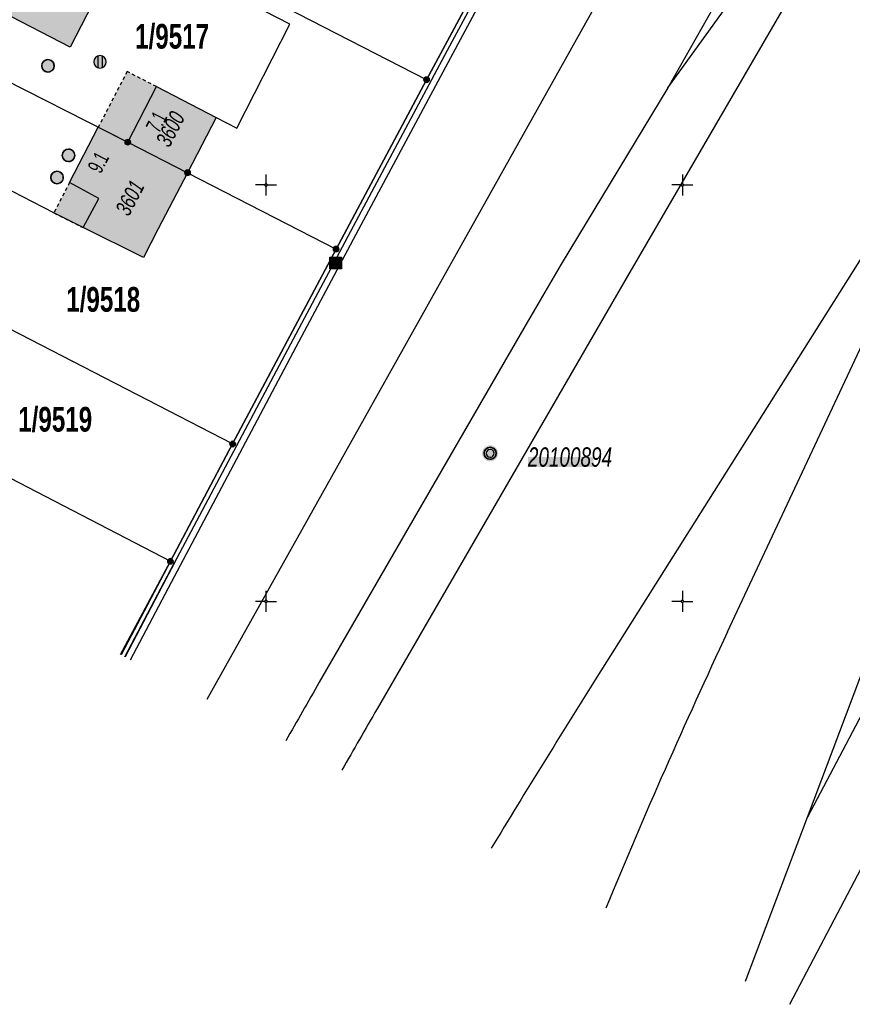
# Model space of a CAD drawing. Header units: metres. Extents: x 2695560 to 2696939, y 1260529 to 1262050.
# Tile 87 of 256: x 2696161 to 2696211, y 1260626 to 1260685. Entities that reach past the tile are written whole.
import ezdxf

# ---------------------------------------------------------------- set-up
doc = ezdxf.new("R2010")
doc.units = ezdxf.units.M
doc.linetypes.add('AUSGEZOGEN', pattern=[0])
doc.linetypes.add('VERDECKT2_S2', pattern=[0.36, 0.2, -0.16])
for name, color, linetype in [('XR$1$AV_Flächen (EO)', 7, 'AUSGEZOGEN'), ('XR$1$AV_Gebäudeflächen (BB)', 7, 'AUSGEZOGEN'), ('XR$1$AV_Gebäudeflächen (EO)', 7, 'AUSGEZOGEN'), ('XR$1$AV_Grenzpunkte', 7, 'AUSGEZOGEN'), ('XR$1$AV_Grundstück-Nr.', 7, 'AUSGEZOGEN'), ('XR$1$AV_Haus-Nr.', 7, 'AUSGEZOGEN'), ('XR$1$AV_Koordinatennetzpunkte', 7, 'AUSGEZOGEN'), ('XR$1$AV_Lagefixpunkt-Nr.', 7, 'AUSGEZOGEN'), ('XR$1$AV_Lagefixpunkte', 7, 'AUSGEZOGEN'), ('XR$1$AV_Linien (BB)', 7, 'AUSGEZOGEN'), ('XR$1$AV_Linien (EO)', 7, 'AUSGEZOGEN'), ('XR$1$AV_Versicherung-Nr.', 7, 'AUSGEZOGEN'), ('XR$1$AW_LK_Schachtdeckel', 24, 'AUSGEZOGEN'), ('XR$1$Liegenschaftsgrenzen', 7, 'AUSGEZOGEN'), ('XR$1$PFAV', 255, 'AUSGEZOGEN'), ('XR$1$PFAW', 255, 'AUSGEZOGEN'), ('XR$1$PFWFM', 255, 'AUSGEZOGEN'), ('XR$1$TV_LK_KNOTEN', 92, 'AUSGEZOGEN')]:
    doc.layers.add(name, color=color, linetype=linetype)
doc.styles.add('ARIAL', font='arial.ttf')

# ---------------------------------------------------------------- blocks, each defined once
blk = doc.blocks.new('COMPLEXOBJECT_1007')
at = {"layer": 'XR$1$AV_Linien (EO)', "color": 7, "linetype": 'AUSGEZOGEN', "transparency": 33554687}
for p, q in [((6209.667, 10695.415), (6219.363, 10708.518)), ((6199.135, 10680.837), (6208.715, 10694.128))]:
    blk.add_line(p, q, dxfattribs=at)
blk.add_arc((6443.036, 10521.795), 290.87, 143.35182, 143.66716, dxfattribs=at)
blk = doc.blocks.new('COMPLEXOBJECT_1017')
at = {"layer": 'XR$1$AV_Linien (EO)', "color": 7, "linetype": 'AUSGEZOGEN', "transparency": 33554687}
blk.add_line((6207.803, 10696.212), (6199.135, 10680.837), dxfattribs=at)
for centre, radius, start, end in [((4100.822, 11896.159), 2425.334, 331.881355, 332.383267), ((5039.851, 11397.198), 1361.977, 330.711147, 331.776498), ((4036.286, 11966.007), 2515.525, 329.68303, 330.594107)]:
    blk.add_arc(centre, radius, start, end, dxfattribs=at)
blk = doc.blocks.new('COMPLEXOBJECT_1112')
at = {"layer": 'XR$1$AV_Linien (EO)', "color": 7, "linetype": 'AUSGEZOGEN', "transparency": 33554687}
blk.add_line((6202.712, 10648.162), (6225.045, 10695.869), dxfattribs=at)
blk.add_arc((6564.96, 10478.588), 399.974, 154.91494, 157.51033, dxfattribs=at)
blk = doc.blocks.new('COMPLEXOBJECT_1116')
at = {"layer": 'XR$1$AV_Linien (EO)', "color": 7, "linetype": 'AUSGEZOGEN', "transparency": 33554687}
blk.add_lwpolyline([(6219.363, 10708.518), (6214.215, 10699.658), (6211.173, 10694.424), (6196.7, 10669.517), (6181.672, 10643.553)], dxfattribs=at)
blk.add_arc((8730.916, 9179.695), 2939.647, 150.134163, 150.21701, dxfattribs=at)
blk = doc.blocks.new('COMPLEXOBJECT_1117')
at = {"layer": 'XR$1$AV_Linien (EO)', "color": 7, "linetype": 'AUSGEZOGEN', "transparency": 33554687}
blk.add_lwpolyline([(6199.135, 10680.837), (6192.725, 10670.246), (6190.492, 10666.4), (6178.204, 10645.144)], dxfattribs=at)
blk.add_arc((8735.398, 9177.118), 2948.617, 150.140853, 150.219634, dxfattribs=at)
blk = doc.blocks.new('COMPLEXOBJECT_1119')
at = {"layer": 'XR$1$AV_Linien (EO)', "color": 7, "linetype": 'AUSGEZOGEN', "transparency": 33554687}
blk.add_line((6212.863, 10673.997), (6194.874, 10645.443), dxfattribs=at)
for centre, radius, start, end in [((6057.467, 10774.318), 185.032, 331.61443, 334.91395), ((6088.832, 10757.344), 149.367, 327.7791, 331.62324), ((6085.596, 10756.737), 151.798, 326.97112, 328.62429), ((6830.763, 10244.921), 751.514, 147.794784, 148.7149)]:
    blk.add_arc(centre, radius, start, end, dxfattribs=at)
blk = doc.blocks.new('BWAV1')
at = {"layer": 'XR$1$PFAV', "transparency": 33554687}
blk.add_hatch(color=7, dxfattribs=at).paths.add_polyline_path([(0.67, 0), (0.656, 0.135), (0.616, 0.264), (0.55, 0.383), (0.462, 0.486), (0.354, 0.569), (0.233, 0.628), (0.101, 0.662), (-0.034, 0.669), (-0.168, 0.649), (-0.295, 0.602), (-0.41, 0.53), (-0.508, 0.436), (-0.586, 0.325), (-0.639, 0.201), (-0.667, 0.068), (-0.667, -0.068), (-0.639, -0.201), (-0.586, -0.325), (-0.508, -0.436), (-0.41, -0.53), (-0.295, -0.602), (-0.168, -0.649), (-0.034, -0.669), (0.101, -0.662), (0.233, -0.628), (0.354, -0.569), (0.462, -0.486), (0.55, -0.383), (0.616, -0.264), (0.656, -0.135)])
at = {"color": 7, "transparency": 33554687}
for radius, start, end in [(0.5, 91.19481, 268.80519), (0.326, 91.19481, 268.80519), (0.5, 268.80519, 91.19481), (0.326, 268.80519, 91.19481)]:
    blk.add_arc((0, 0), radius, start, end, dxfattribs=at)
at = {"layer": 'XR$1$PFAV', "transparency": 33554687}
blk.add_circle((0, 0), 0.5, dxfattribs=at)
blk = doc.blocks.new('BAV15')
at = {"layer": 'XR$1$PFAV', "transparency": 33554687}
blk.add_hatch(color=7, dxfattribs=at).paths.add_polyline_path([(0.5, 0), (0.49, 0.1), (0.46, 0.2), (0.41, 0.29), (0.34, 0.36), (0.26, 0.42), (0.17, 0.47), (0.08, 0.49), (-0.03, 0.5), (-0.13, 0.48), (-0.22, 0.45), (-0.31, 0.4), (-0.38, 0.33), (-0.44, 0.24), (-0.48, 0.15), (-0.5, 0.05), (-0.5, -0.05), (-0.48, -0.15), (-0.44, -0.24), (-0.38, -0.33), (-0.31, -0.4), (-0.22, -0.45), (-0.13, -0.48), (-0.03, -0.5), (0.08, -0.49), (0.17, -0.47), (0.26, -0.42), (0.34, -0.36), (0.41, -0.29), (0.46, -0.2), (0.49, -0.1)])
at = {"color": 7, "transparency": 33554687}
for start, end in [(90, 270), (270, 90)]:
    blk.add_arc((0, 0), 0.5, start, end, dxfattribs=at)
at = {"layer": 'XR$1$PFAV', "transparency": 33554687}
blk.add_circle((0, 0), 0.5, dxfattribs=at)
blk = doc.blocks.new('BAV2041')
at = {"color": 7, "transparency": 33554687}
for p, q in [((0, 0.5), (0, 0.05)), ((-0.05, 0), (-0.5, 0)), ((0.05, 0), (0.5, 0)), ((0, -0.05), (0, -0.5))]:
    blk.add_line(p, q, dxfattribs=at)
blk.add_circle((0, 0), 0.05, dxfattribs=at)
for start, end in [(90, 270), (270, 90)]:
    blk.add_arc((0, 0), 0.05, start, end, dxfattribs=at)
blk = doc.blocks.new('BAW2082')
at = {"layer": 'XR$1$PFAW', "transparency": 33554687}
blk.add_hatch(color=7, dxfattribs=at).paths.add_polyline_path([(0.509, -0.003), (0.499, 0.098), (0.469, 0.194), (0.42, 0.283), (0.354, 0.359), (0.274, 0.421), (0.183, 0.466), (0.085, 0.491), (-0.016, 0.496), (-0.116, 0.481), (-0.211, 0.446), (-0.297, 0.392), (-0.37, 0.323), (-0.428, 0.24), (-0.468, 0.147), (-0.488, 0.047), (-0.488, -0.054), (-0.468, -0.153), (-0.428, -0.246), (-0.37, -0.329), (-0.297, -0.398), (-0.211, -0.452), (-0.116, -0.487), (-0.016, -0.502), (0.085, -0.497), (0.183, -0.472), (0.274, -0.427), (0.354, -0.366), (0.42, -0.289), (0.469, -0.2), (0.499, -0.104)])
at = {"transparency": 33554687}
for start, end in [(91.19481, 268.80519), (268.80519, 91.19481)]:
    blk.add_arc((0.01, 0), 0.5, start, end, dxfattribs=at)
at = {"layer": 'XR$1$PFAW', "transparency": 33554687}
blk.add_circle((0.009, -0.003), 0.5, dxfattribs=at)
blk = doc.blocks.new('BAW2090')
at = {"layer": 'XR$1$PFAW', "lineweight": 25, "transparency": 33554687}
blk.add_hatch(color=7, dxfattribs=at).paths.add_polyline_path([(0.5, 0), (0.49, 0.101), (0.459, 0.197), (0.41, 0.286), (0.344, 0.362), (0.264, 0.424), (0.174, 0.469), (0.076, 0.494), (-0.025, 0.499), (-0.125, 0.484), (-0.22, 0.449), (-0.306, 0.395), (-0.379, 0.326), (-0.437, 0.243), (-0.477, 0.15), (-0.497, 0.051), (-0.497, -0.051), (-0.477, -0.15), (-0.437, -0.243), (-0.379, -0.326), (-0.306, -0.395), (-0.22, -0.449), (-0.125, -0.484), (-0.025, -0.499), (0.076, -0.494), (0.174, -0.469), (0.264, -0.424), (0.344, -0.362), (0.41, -0.286), (0.459, -0.197), (0.49, -0.101)])
at = {"lineweight": 25, "transparency": 33554687}
for p, q in [((-0.177, 0.468), (-0.177, -0.468)), ((0.179, 0.467), (0.177, -0.468))]:
    blk.add_line(p, q, dxfattribs=at)
for start, end in [(90, 180), (180, 270), (0, 90), (270, 0)]:
    blk.add_arc((0, 0), 0.5, start, end, dxfattribs=at)
blk = doc.blocks.new('BTV1')
at = {"layer": 'XR$1$PFWFM', "transparency": 33554687}
blk.add_hatch(color=7, dxfattribs=at).paths.add_polyline_path([(-0.5, 0.5), (-0.5, -0.5), (0.5, -0.5), (0.5, 0.5)])
at = {"color": 92, "transparency": 33554687}
for p, q in [((-0.219, 0.321), (-0.219, -0.298)), ((-0.208, -0.05), (0.23, 0.31)), ((-0.159, 0.001), (0.192, -0.283))]:
    blk.add_line(p, q, dxfattribs=at)
blk.add_polyline3d([(-0.5, 0.5, 0.993), (0.5, 0.5, 0.993), (0.5, -0.5, 0.993), (-0.5, -0.5, 0.993)], close=True, dxfattribs=at)

msp = doc.modelspace()

# ---------------------------------------------------------------- hatches: boundary and pattern name
at = {"transparency": 33554687}
msp.add_hatch(color=7, dxfattribs=at).paths.add_polyline_path([(2696191.697, 1260658.481), (2696191.697, 1260657.878), (2696195.617, 1260657.878), (2696195.617, 1260658.481)])
at = {"layer": 'XR$1$AV_Gebäudeflächen (BB)', "true_color": 0xd2d2d2, "transparency": 33554687}
for points in [[(2696155.981, 1260687.35), (2696164.205, 1260683.081), (2696167.536, 1260689.543), (2696167.89, 1260690.23), (2696159.67, 1260694.49)], [(2696167.67, 1260677.38), (2696171.26, 1260675.54), (2696172.979, 1260678.868), (2696169.399, 1260680.716)], [(2696171.26, 1260675.54), (2696167.67, 1260677.38), (2696165.902, 1260678.28), (2696164.179, 1260674.956), (2696165.93, 1260673.996), (2696165.004, 1260672.247), (2696168.608, 1260670.449), (2696169.505, 1260672.171)]]:
    msp.add_hatch(color=254, dxfattribs=at).paths.add_polyline_path(points)
at = {"layer": 'XR$1$AV_Gebäudeflächen (EO)', "true_color": 0xebebeb, "transparency": 33554687}
for points in [[(2696167.67, 1260677.38), (2696169.399, 1260680.716), (2696167.633, 1260681.618), (2696165.902, 1260678.28)], [(2696163.233, 1260673.13), (2696165.004, 1260672.247), (2696165.93, 1260673.996), (2696164.179, 1260674.956)]]:
    msp.add_hatch(color=7, dxfattribs=at).paths.add_polyline_path(points)

# ---------------------------------------------------------------- linework, layer by layer
at = {"layer": 'XR$1$AV_Flächen (EO)', "color": 7, "linetype": 'AUSGEZOGEN', "transparency": 33554687}
for p, q in [((2696167.67, 1260677.38), (2696169.399, 1260680.716)), ((2696165.902, 1260678.28), (2696167.67, 1260677.38)), ((2696170.231, 1260652.217), (2696167.272, 1260646.602))]:
    msp.add_line(p, q, dxfattribs=at)
at = {"layer": 'XR$1$AV_Flächen (EO)', "color": 7, "linetype": 'VERDECKT2_S2', "transparency": 33554687}
for p, q in [((2696164.179, 1260674.956), (2696163.233, 1260673.13)), ((2696163.233, 1260673.13), (2696165.004, 1260672.247))]:
    msp.add_line(p, q, dxfattribs=at)
at = {"layer": 'XR$1$AV_Flächen (EO)', "color": 7, "linetype": 'AUSGEZOGEN', "transparency": 33554687}
for points in [[(2696239.168, 1260779.463), (2696238.503, 1260778.204), (2696238.37, 1260777.96), (2696225.669, 1260754.727), (2696216.102, 1260737.27), (2696209.956, 1260726.042), (2696203.788, 1260714.761), (2696202.022, 1260711.525), (2696200.845, 1260709.348), (2696196.509, 1260701.369), (2696191.042, 1260691.217), (2696185.613, 1260681.129), (2696180.184, 1260670.958), (2696178.113, 1260667.058), (2696173.969, 1260659.259), (2696170.231, 1260652.217), (2696170.468, 1260652.091), (2696169.962, 1260651.137), (2696167.509, 1260646.479)], [(2696167.837, 1260646.307), (2696170.289, 1260650.963), (2696177.789, 1260665.089), (2696181.546, 1260672.162), (2696187.202, 1260682.732), (2696192.869, 1260693.297), (2696196.672, 1260700.333), (2696202.402, 1260710.879), (2696210.061, 1260724.914), (2696217.738, 1260738.947), (2696225.427, 1260752.992), (2696227.365, 1260756.496), (2696235.041, 1260770.55), (2696238.846, 1260777.567), (2696238.533, 1260777.737), (2696238.585, 1260777.832), (2696238.724, 1260778.087), (2696239.376, 1260779.322), (2696239.168, 1260779.463)], [(2696165.004, 1260672.247), (2696165.93, 1260673.996), (2696164.179, 1260674.956)], [(2696167.494, 1260646.487), (2696170.452, 1260652.1), (2696170.231, 1260652.217)]]:
    msp.add_lwpolyline(points, dxfattribs=at)
at = {"layer": 'XR$1$AV_Flächen (EO)', "color": 7, "linetype": 'VERDECKT2_S2', "transparency": 33554687}
msp.add_lwpolyline([(2696169.399, 1260680.716), (2696167.633, 1260681.618), (2696165.902, 1260678.28)], dxfattribs=at)
at = {"layer": 'XR$1$AV_Linien (BB)', "color": 7, "linetype": 'AUSGEZOGEN', "transparency": 33554687}
for p in [(2696172.979, 1260678.868), (2696167.67, 1260677.38)]:
    msp.add_line(p, (2696171.26, 1260675.54), dxfattribs=at)
for points in [[(2696225.669, 1260754.727), (2696216.102, 1260737.27), (2696209.956, 1260726.042), (2696203.788, 1260714.761), (2696202.022, 1260711.525), (2696196.509, 1260701.369), (2696191.042, 1260691.217), (2696185.613, 1260681.129), (2696180.184, 1260670.958), (2696173.969, 1260659.259), (2696170.231, 1260652.217), (2696167.272, 1260646.602)], [(2696167.536, 1260689.543), (2696164.205, 1260683.081), (2696155.981, 1260687.35)], [(2696172.979, 1260678.868), (2696174.223, 1260678.226), (2696177.404, 1260684.461), (2696167.536, 1260689.543)], [(2696167.67, 1260677.38), (2696169.399, 1260680.716), (2696172.979, 1260678.868)], [(2696165.004, 1260672.247), (2696165.93, 1260673.996), (2696164.179, 1260674.956), (2696165.902, 1260678.28), (2696167.67, 1260677.38)], [(2696171.26, 1260675.54), (2696169.505, 1260672.171), (2696168.608, 1260670.449), (2696165.004, 1260672.247)], [(2696165.004, 1260672.247), (2696163.232, 1260673.13), (2696160.127, 1260674.74)]]:
    msp.add_lwpolyline(points, dxfattribs=at)
at = {"layer": 'XR$1$AV_Linien (EO)', "color": 7, "linetype": 'AUSGEZOGEN', "transparency": 33554687}
for p, q in [((2696272.178, 1260758.02), (2696208.481, 1260636.848)), ((2696207.43, 1260625.617), (2696275.594, 1260755.904)), ((2696204.766, 1260627.01), (2696208.481, 1260636.848))]:
    msp.add_line(p, q, dxfattribs=at)
for points in [[(2696170.468, 1260652.091), (2696177.466, 1260665.27), (2696181.219, 1260672.335), (2696186.878, 1260682.91), (2696191.268, 1260691.095), (2696192.544, 1260693.473), (2696196.345, 1260700.506), (2696202.076, 1260711.054), (2696209.736, 1260725.092), (2696216.321, 1260737.15), (2696225.893, 1260754.616), (2696238.533, 1260777.737)], [(2696245.783, 1260775.017), (2696243.699, 1260771.253), (2696172.418, 1260643.913)], [(2696208.481, 1260636.848), (2696217.441, 1260660.611), (2696221.386, 1260671.193)]]:
    msp.add_lwpolyline(points, dxfattribs=at)
at = {"layer": 'XR$1$Liegenschaftsgrenzen', "color": 7, "linetype": 'AUSGEZOGEN', "transparency": 33554687}
for p, q in [((2696185.613, 1260681.129), (2696191.042, 1260691.217)), ((2696180.184, 1260670.958), (2696185.613, 1260681.129)), ((2696173.969, 1260659.259), (2696180.184, 1260670.958)), ((2696170.231, 1260652.217), (2696173.969, 1260659.259)), ((2696167.235, 1260646.622), (2696170.231, 1260652.217))]:
    msp.add_line(p, q, dxfattribs=at)
for points in [[(2696185.613, 1260681.129), (2696167.89, 1260690.23), (2696159.67, 1260694.49), (2696155.66, 1260696.58)], [(2696150.32, 1260686.21), (2696167.67, 1260677.38), (2696171.26, 1260675.54), (2696180.184, 1260670.958)], [(2696173.969, 1260659.259), (2696156.71, 1260668.15), (2696148.31, 1260672.49), (2696144.32, 1260674.56)], [(2696140.7, 1260667.51), (2696144.68, 1260665.45), (2696153.09, 1260661.1), (2696170.231, 1260652.217)]]:
    msp.add_lwpolyline(points, dxfattribs=at)

# ---------------------------------------------------------------- block references
at = {"layer": 'XR$1$AV_Grenzpunkte', "color": 7, "linetype": 'AUSGEZOGEN', "lineweight": -3, "transparency": 33554687, "xscale": 0.3249999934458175, "yscale": 0.3249999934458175}
for p in [(2696185.613, 1260681.129), (2696167.67, 1260677.38), (2696171.26, 1260675.54), (2696180.184, 1260670.958), (2696173.969, 1260659.259), (2696170.231, 1260652.217)]:
    msp.add_blockref('BAV15', p, dxfattribs=at)
at = {"layer": 'XR$1$AV_Koordinatennetzpunkte', "color": 7, "linetype": 'AUSGEZOGEN', "lineweight": -3, "transparency": 33554687, "xscale": 1.25, "yscale": 1.25}
for p in [(2696175.97, 1260674.81), (2696200.97, 1260674.81), (2696175.97, 1260649.81), (2696200.97, 1260649.81)]:
    msp.add_blockref('BAV2041', p, dxfattribs=at)
at = {"layer": 'XR$1$AV_Lagefixpunkte', "color": 7, "linetype": 'AUSGEZOGEN', "lineweight": -3, "transparency": 33554687, "xscale": 0.7199999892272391, "yscale": 0.7199999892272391}
msp.add_blockref('BWAV1', (2696189.43, 1260658.7, -1000), dxfattribs=at)
at = {"layer": 'XR$1$AV_Linien (EO)', "color": 7, "linetype": 'AUSGEZOGEN', "lineweight": -3, "transparency": 33554687}
for name in ['COMPLEXOBJECT_1017', 'COMPLEXOBJECT_1116', 'COMPLEXOBJECT_1007', 'COMPLEXOBJECT_1119', 'COMPLEXOBJECT_1112', 'COMPLEXOBJECT_1117']:
    msp.add_blockref(name, (2690000.97, 1249999.81), dxfattribs=at)
at = {"layer": 'XR$1$AW_LK_Schachtdeckel', "color": 24, "linetype": 'AUSGEZOGEN', "lineweight": -3, "transparency": 33554687}
for name, p, xscale, yscale in [('BAW2090', (2696166.003, 1260682.206), 0.7499999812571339, 0.7499999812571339), ('BAW2082', (2696164.111, 1260676.591), 0.7499999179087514, 0.7499999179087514), ('BAW2082', (2696163.421, 1260675.258), 0.7499999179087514, 0.7499999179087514)]:
    msp.add_blockref(name, p, dxfattribs=dict(at, xscale=xscale, yscale=yscale))
at = {"layer": 'XR$1$AW_LK_Schachtdeckel', "color": 24, "linetype": 'AUSGEZOGEN', "lineweight": -3, "transparency": 33554687, "xscale": 0.7499999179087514, "yscale": 0.7499999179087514, "rotation": 152.439636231}
msp.add_blockref('BAW2082', (2696162.891, 1260681.96), dxfattribs=at)
at = {"layer": 'XR$1$TV_LK_KNOTEN', "color": 92, "linetype": 'AUSGEZOGEN', "lineweight": -3, "transparency": 33554687, "xscale": 0.7000000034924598, "yscale": 0.7000000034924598}
msp.add_blockref('BTV1', (2696180.152, 1260670.134), dxfattribs=at)

# ---------------------------------------------------------------- texts
at = {"layer": 'XR$1$AV_Grundstück-Nr.', "color": 7, "transparency": 33554687, "char_height": 1.48491, "width": 4.97324, "attachment_point": 5, "style": 'ARIAL'}
for s, insert in [('\\A1;{\\fArial|i0|b1;\\H1.484908;\\W0.700000;\\C7;1/9517}\\P', (2696170.335, 1260683.716)), ('\\A1;{\\fArial|i0|b1;\\H1.484908;\\W0.700000;\\C7;1/9518}\\P', (2696166.198, 1260667.918)), ('\\A1;{\\fArial|i0|b1;\\H1.484908;\\W0.700000;\\C7;1/9519}\\P', (2696163.314, 1260660.722))]:
    msp.add_mtext(s, dxfattribs=dict(at, insert=insert))
at = {"layer": 'XR$1$AV_Haus-Nr.', "color": 7, "transparency": 33554687, "char_height": 0.9297, "width": 1.5135, "attachment_point": 2, "style": 'ARIAL'}
for s, insert, rotation in [('\\W0.64;7.1', (2696168.986, 1260678.814), 62.604), ('\\W0.64;9.1', (2696165.492, 1260676.384), 62.595)]:
    msp.add_mtext(s, dxfattribs=dict(at, insert=insert, rotation=rotation))
at = {"layer": 'XR$1$AV_Lagefixpunkt-Nr.', "color": 7, "transparency": 33554687, "insert": (2696191.697, 1260657.878), "char_height": 1.1621, "width": 5.50234, "attachment_point": 7, "style": 'ARIAL'}
msp.add_mtext('\\A1;{\\fArial|i1|b0;\\H1.162102;\\W0.700000;\\C7;20100894}\\P', dxfattribs=at)
at = {"layer": 'XR$1$AV_Versicherung-Nr.', "color": 7, "transparency": 33554687, "char_height": 0.96842, "attachment_point": 5, "style": 'ARIAL'}
for s, insert, width, rotation in [('\\A1;{\\fArial|i1|b0;\\H0.968418;\\W0.700000;\\C7;3600}\\P', (2696170.233, 1260678.168), 2.46457, 62.6796), ('\\A1;{\\fArial|i1|b0;\\H0.968418;\\W0.700000;\\C7;3601}\\P', (2696167.803, 1260674.035), 2.45636, 62.4861)]:
    msp.add_mtext(s, dxfattribs=dict(at, insert=insert, width=width, rotation=rotation))

doc.saveas('drawing.dxf')
